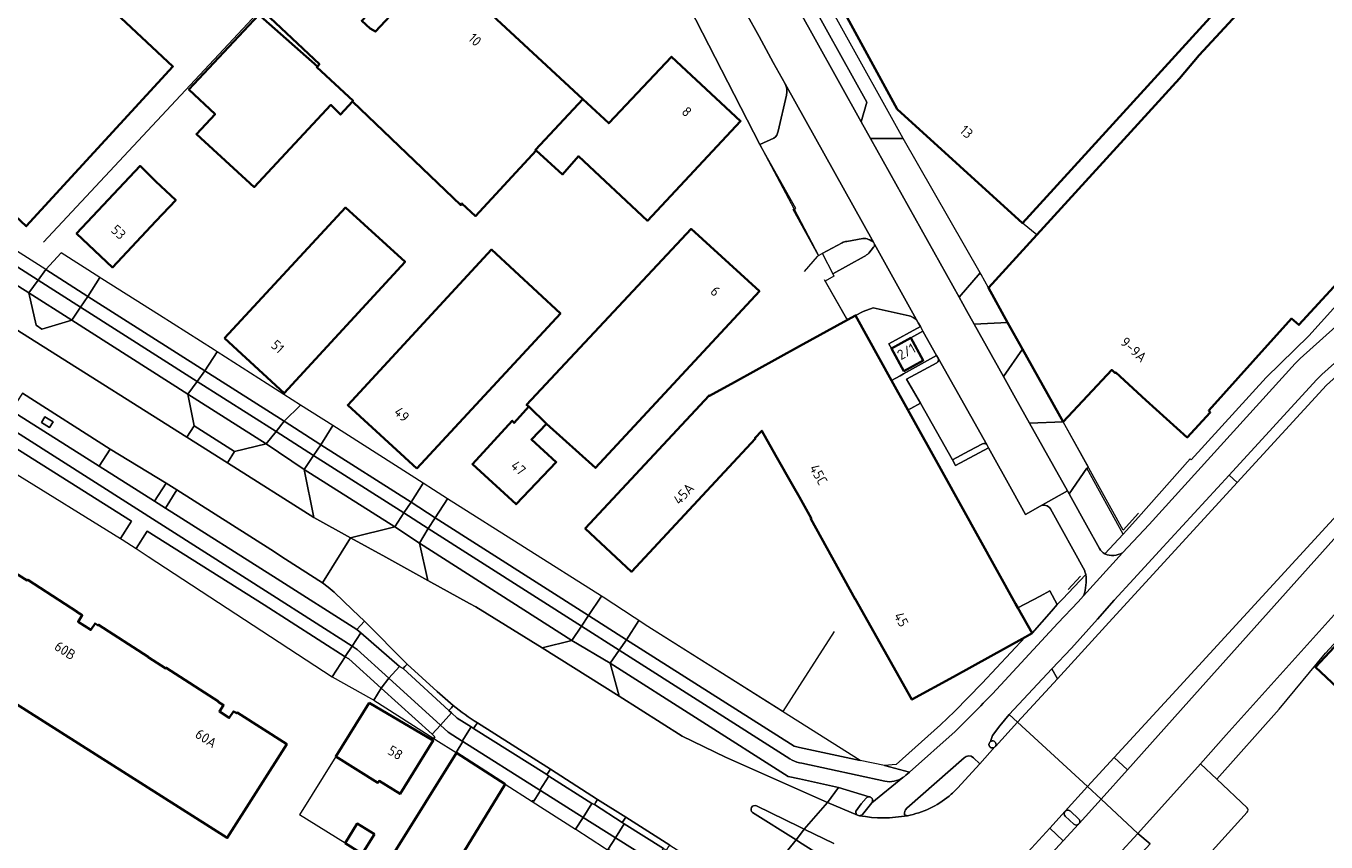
# Model space of a CAD drawing. Extents: x 150256 to 156914, y 461459 to 469481.
# Tile 84 of 256: x 153896 to 154071, y 464075 to 464185. Entities that reach past the tile are written whole.
import ezdxf
from ezdxf.enums import TextEntityAlignment as Align

# ---------------------------------------------------------------- set-up
doc = ezdxf.new("R2010")
doc.units = 0
doc.header["$LTSCALE"] = 0.75
for name, color, linetype, lineweight in [('B-RO-GR-BEPLANTING_CULTUUR_BODEMBEDEKKER-GV', 251, 'CONTINUOUS', 18), ('B-RO-GR-GROENVOORZIENING-GV', 251, 'CONTINUOUS', 18), ('B-RO-IE-TERREINAFSCHEIDING_KUNSTMATIG_HEKWERK-G', 251, 'IE-TERREINAFSCHEIDING-KUNSTMATIG', 18), ('B-RO-IE-TERREINAFSCHEIDING_KUNSTMATIG_MUUR-G', 251, 'IE-TERREINAFSCHEIDING-KUNSTMATIG-DICHT', 18), ('B-RO-OG-BEBOUWING-GV', 6, 'CONTINUOUS', 35), ('B-RO-OG-BEBOUWING-T18', 1, 'CONTINUOUS', 18), ('B-RO-OG-TERREIN_CULTUURSCHEIDING-GV', 251, 'CONTINUOUS', 18), ('B-RO-VH-VERHARDING_ASFALT-GV', 251, 'CONTINUOUS', 18), ('B-RO-VH-VERHARDING_BETONSTRAATSTEEN-GV', 251, 'CONTINUOUS', 18), ('B-RO-VH-VERHARDING_STRAATBAKSTEEN-GV', 251, 'CONTINUOUS', 18), ('B-RO-VH-VERHARDING_TEGEL-GV', 251, 'CONTINUOUS', 18)]:
    doc.layers.add(name, color=color, linetype=linetype, lineweight=lineweight)
doc.styles.add('NLCS-ISO-M200-T18', font='NLCS-ISO.ttf', dxfattribs={"height": 360})
doc.linetypes.add('IE-TERREINAFSCHEIDING-KUNSTMATIG', pattern='A,4,[82,NLCS.SHX,S=0.75,R=90,X=0,Y=0],4,-2', length=10)
doc.linetypes.add('IE-TERREINAFSCHEIDING-KUNSTMATIG-DICHT', pattern='A,8,-1,[82,NLCS.SHX,S=0.75,R=90,X=0,Y=0],-1', length=10)

msp = doc.modelspace()

# ---------------------------------------------------------------- linework, layer by layer
at = {"layer": 'B-RO-GR-BEPLANTING_CULTUUR_BODEMBEDEKKER-GV'}
for points in [[(153985.325, 464191.591), (153983.5, 464190.584), (153994.694, 464168.819), (153996.551, 464169.648)], [(153996.487, 464179.844), (153994.564, 464183.313), (153991.08, 464189.64)], [(153998.075, 464176.978), (153996.487, 464179.844)], [(153997.124, 464170.595), (153998.279, 464175.446)], [(154008.522, 464156.162), (154006.374, 464155.776)], [(154005.76, 464155.581), (154003.071, 464154.128), (154003.098, 464154.076), (154004.474, 464151.399), (154008.706, 464153.728)], [(154009.348, 464154.201), (154009.99, 464154.976)], [(154010.092, 464155.399), (154009.995, 464155.572), (154009.967, 464155.601)], [(154014.78, 464145.764), (154009.936, 464146.836), (154008.557, 464146.353), (154007.556, 464145.817), (154012.404, 464137.08), (154013.538, 464137.702), (154014.003, 464137.957), (154018.463, 464140.437), (154017.067, 464142.874), (154016.624, 464143.705), (154014.985, 464142.812), (154016.671, 464139.77), (154014.058, 464138.317), (154012.373, 464141.359), (154012.018, 464141.985), (154016.272, 464144.331), (154015.981, 464144.824), (154015.935, 464144.906)], [(154032.384, 464120.154), (154030.439, 464119.037), (154028.749, 464122.032), (154025.428, 464127.998), (154020.982, 464125.641), (154020.584, 464126.391), (154016.295, 464134.028), (154014.979, 464133.309), (154014.609, 464133.106), (154019.259, 464124.727), (154029.098, 464106.996), (154029.396, 464106.463)], [(154038.395, 464111.453), (154033.788, 464119.789)], [(154029.396, 464106.463), (154032.386, 464108.058), (154033.685, 464108.75), (154034.697, 464106.911), (154035.385, 464107.636), (154038.555, 464110.98)]]:
    msp.add_lwpolyline(points, dxfattribs=at)
for points in [[(153998.279, 464175.446, 0.1423807), (153998.075, 464176.978)], [(153996.551, 464169.648, 0.2330318), (153997.124, 464170.595)], [(154006.374, 464155.776, 0.0996432), (154005.76, 464155.581)], [(154009.967, 464155.601, 0.2275114), (154008.522, 464156.162)], [(154008.706, 464153.728, 0.051169), (154009.348, 464154.201)], [(154009.99, 464154.976, 0.2647716), (154010.092, 464155.399)], [(154015.935, 464144.906, 0.202254), (154014.78, 464145.764)], [(154033.788, 464119.789, 0.3995997), (154032.384, 464120.154)], [(154038.555, 464110.98, -0.0677659), (154038.395, 464111.453)]]:
    msp.add_lwpolyline(points, format="xyb", dxfattribs=at)
for points in [[(153921.627, 464140.913), (153919.999, 464138.351), (153930.671, 464131.589), (153932.855, 464133.755)], [(153908.647, 464115.804), (153910.107, 464118.118), (153910.112, 464118.125), (153889.544, 464131.1), (153888.587, 464131.704), (153887.086, 464129.014), (153894.141, 464124.773)], [(153952.621, 464121.162), (153950.984, 464118.595), (153971.627, 464105.443), (153973.348, 464108.062)], [(153937.14, 464097.216), (153938.869, 464099.902), (153927.962, 464106.865), (153912.226, 464116.791), (153912.221, 464116.783), (153910.743, 464114.441), (153912.356, 464113.386)], [(153978.383, 464104.763), (153976.739, 464102.176), (153999.279, 464087.857), (154000, 464087.704), (154008.18, 464085.963), (153979.243, 464104.179)]]:
    msp.add_lwpolyline(points, close=True, dxfattribs=at)
at = {"layer": 'B-RO-GR-GROENVOORZIENING-GV'}
msp.add_lwpolyline([(153897.984, 464131.428), (153899.095, 464130.73), (153899.574, 464131.492), (153898.462, 464132.19)], close=True, dxfattribs=at)
at = {"layer": 'B-RO-IE-TERREINAFSCHEIDING_KUNSTMATIG_HEKWERK-G'}
for points in [[(153918.637, 464177.45), (153959.25, 464220.885)], [(153994.694, 464168.819), (153983.5, 464190.584)], [(153898.287, 464155.686), (153918.637, 464177.45)], [(153999.283, 464160.122), (153999.497, 464160.206), (153998.53, 464161.925), (153994.694, 464168.819)], [(154002.584, 464153.865), (153999.157, 464160.073), (153999.283, 464160.122)], [(154031.963, 464156.653), (154030.012, 464158.238)], [(154000.701, 464151.701), (154002.435, 464153.743), (154002.584, 464153.865)], [(154006.345, 464145.413), (154003.354, 464150.593)], [(154045.648, 464119.21), (154043.561, 464116.93), (154035.51, 464131.5)], [(154036.184, 464108.966), (154037.814, 464110.729)], [(154000, 464096.04), (153997.748, 464092.519), (153979.243, 464104.179)], [(154004.693, 464103.304), (154000, 464096.04)]]:
    msp.add_lwpolyline(points, dxfattribs=at)
at = {"layer": 'B-RO-IE-TERREINAFSCHEIDING_KUNSTMATIG_MUUR-G'}
for points in [[(153937.606, 464086.461), (153932.731, 464078.62)], [(153938.874, 464074.824), (153932.731, 464078.62)]]:
    msp.add_lwpolyline(points, dxfattribs=at)
at = {"layer": 'B-RO-OG-BEBOUWING-GV'}
for points in [[(153870.094, 464181.643), (153870.275, 464181.827), (153880.369, 464172.386), (153895.96, 464157.803), (153915.698, 464179.313), (153900.286, 464193.749), (153912.323, 464206.706), (153899.104, 464218.967), (153892.152, 464211.465), (153873.607, 464223.292), (153860.581, 464231.6), (153847.424, 464239.991), (153828.065, 464209.684), (153841.375, 464201.177), (153844.251, 464206.106), (153867.188, 464184.68), (153867.417, 464184.483), (153867.245, 464184.272)], [(153869.413, 464109.47), (153922.992, 464075.526), (153931.005, 464088.148), (153924.325, 464092.382), (153924.277, 464092.29), (153923.844, 464092.544), (153923.269, 464091.662), (153921.938, 464092.523), (153922.508, 464093.405), (153921.791, 464093.842), (153921.803, 464093.861), (153914.798, 464098.423), (153914.742, 464098.333), (153912.342, 464099.85), (153912.364, 464099.885), (153905.674, 464104.21), (153905.626, 464104.118), (153905.206, 464104.392), (153904.626, 464103.504), (153902.927, 464104.603), (153903.497, 464105.485), (153902.78, 464105.922), (153902.792, 464105.941), (153896.151, 464110.253), (153896.08, 464110.173), (153893.655, 464111.694)]]:
    msp.add_lwpolyline(points, dxfattribs=at)
for points in [[(154065.05, 464196.643), (154064.828, 464196.845), (154066.895, 464201.81), (154053.314, 464207.353), (154027.462, 464230.946), (154000, 464200.845), (153998.943, 464199.631), (154000, 464197.685), (154013.17, 464173.56), (154030.012, 464158.238)], [(153964.578, 464167.995), (153964.482, 464168.084), (153970.835, 464174.911), (153951.325, 464193.008), (153942.945, 464183.982), (153942.242, 464184.415), (153941.107, 464185.442), (153947.838, 464192.738), (153940.299, 464199.821), (153927.999, 464186.553), (153935.404, 464179.605), (153935.133, 464179.308), (153935.048, 464179.216), (153939.93, 464174.68), (153939.835, 464174.578), (153954.427, 464160.656), (153954.59, 464160.872), (153956.4, 464159.169)], [(154030.033, 464141.276), (154035.51, 464131.5), (154042.035, 464138.485), (154042.501, 464138.061), (154042.57, 464138.137), (154046.626, 464134.407), (154052.18, 464129.412), (154055.279, 464132.733), (154055.082, 464133.033), (154061.031, 464139.627), (154066.219, 464145.378), (154067.223, 464144.53), (154094.976, 464174.69), (154082.188, 464186.255), (154079.109, 464189.04), (154069.416, 464197.806), (154066.231, 464194.284), (154053.783, 464180.798), (154051.133, 464177.674), (154031.963, 464156.653), (154025.424, 464149.502), (154028.022, 464144.865)], [(153939.835, 464174.578), (153939.93, 464174.68), (153935.048, 464179.216), (153935.133, 464179.308), (153927.864, 464185.688), (153927.251, 464186.226), (153917.843, 464176.186), (153921.37, 464172.881), (153918.861, 464170.203), (153926.644, 464163.066), (153936.943, 464174.119), (153938.24, 464172.821)], [(153970.835, 464174.911), (153964.482, 464168.084), (153964.578, 464167.995), (153968.108, 464164.788), (153970.27, 464167.22), (153979.539, 464158.543), (153992.082, 464171.946), (153982.786, 464180.596), (153974.348, 464171.652)], [(153913.402, 464158.476), (153916.062, 464161.327), (153913.37, 464163.839), (153911.277, 464165.914), (153902.731, 464156.829), (153907.57, 464152.277)], [(153922.648, 464142.751), (153930.665, 464135.365), (153946.942, 464153.02), (153938.926, 464160.307)], [(154126.153, 464159.536), (154106.376, 464138.222), (154080.15, 464109.958), (154069.438, 464098.493), (154080.398, 464088.239), (154084.392, 464084.502), (154085.159, 464083.785), (154070.362, 464068.203), (154075.02, 464059.446), (154079.785, 464049.647), (154124.147, 464094.93), (154115.696, 464103.46), (154156.11, 464147.047), (154137.462, 464154.821)], [(153963.578, 464133.58), (153965.969, 464131.25), (153972.541, 464125.301), (153994.624, 464149.074), (153985.413, 464157.451), (153963.28, 464133.778)], [(153948.529, 464125.213), (153967.833, 464146.051), (153958.572, 464154.677), (153939.218, 464133.74)], [(154012.404, 464137.08), (154007.556, 464145.817), (154006.46, 464145.214), (154000, 464141.66), (153991.264, 464136.852), (153987.899, 464134.988), (153987.833, 464135.05), (153971.188, 464117.131), (153977.391, 464111.329), (153994.087, 464129.24), (153994.021, 464129.302), (153994.951, 464130.299), (153996.799, 464127.028), (153999.163, 464122.845), (154000, 464121.364), (154001.585, 464118.544), (154001.515, 464118.432), (154007.499, 464107.647), (154007.519, 464107.678), (154015.148, 464094.133), (154020.716, 464097.208), (154030.369, 464102.54), (154031.3, 464103.054), (154029.396, 464106.463), (154029.098, 464106.996), (154019.259, 464124.727), (154014.609, 464133.106)], [(154014.985, 464142.812), (154012.373, 464141.359), (154014.058, 464138.317), (154016.671, 464139.77)], [(153965.969, 464131.25), (153963.578, 464133.58), (153961.594, 464131.342), (153961.345, 464131.64), (153955.985, 464125.821), (153961.86, 464120.417), (153967.27, 464126.087), (153963.934, 464129.111)], [(153942.118, 464093.719), (153937.606, 464086.461), (153943.279, 464082.944), (153943.428, 464083.193), (153946.264, 464081.459), (153950.727, 464088.617)], [(153960.403, 464082.774), (153953.844, 464086.977), (153911.896, 464019.794), (153907.342, 464018.672), (153905.344, 464015.503), (153909.92, 464016.63), (153901.629, 464003.351), (153907.075, 464000), (153921.549, 463991.095), (153927.069, 464000), (153959.146, 464051.747), (153967.068, 464064.931), (153954.35, 464072.833)], [(153942.802, 464076.031), (153940.499, 464077.454), (153938.881, 464074.835), (153941.158, 464073.398)]]:
    msp.add_lwpolyline(points, close=True, dxfattribs=at)
at = {"layer": 'B-RO-OG-TERREIN_CULTUURSCHEIDING-GV'}
for points in [[(154105.011, 464171.258), (154093.078, 464158.214), (154070.315, 464137.864), (154069.601, 464137.165), (154057.817, 464124.342), (154058.929, 464123.342), (154070.922, 464136.415), (154093.978, 464157.083), (154106.09, 464170.25)], [(154052.403, 464093.907), (154092.962, 464139.231), (154112.143, 464164.509), (154110.946, 464165.6), (154098.84, 464152.385), (154080.396, 464127.737), (154050.717, 464095.422), (154042.364, 464086.327), (154044.15, 464084.685)], [(154115.279, 464148.64), (154112.821, 464150.954), (154086.487, 464121.796), (154079.631, 464114.059), (154057.436, 464089.375), (154053.959, 464085.508), (154056.158, 464083.438), (154064.545, 464092.828), (154070.807, 464100.396)], [(153902.066, 464145.187), (153896.316, 464148.839), (153897.283, 464144.486), (153898.068, 464143.971)], [(153918.544, 464130.95), (153923.986, 464127.495), (153928.259, 464128.541), (153917.703, 464135.21)], [(153913.215, 464120.807), (153914.779, 464123.251), (153907.257, 464127.843), (153905.748, 464125.545)], [(153939.586, 464115.913), (153945.538, 464117.376), (153933.35, 464125.1), (153934.648, 464118.643)], [(154033.973, 464098.269), (154034.712, 464096.945), (154041.184, 464104), (154058.929, 464123.342), (154057.817, 464124.342), (154048.388, 464114.082), (154045.017, 464110.389), (154042.373, 464107.493), (154040.108, 464104.972), (154036.603, 464101.071)], [(153916.227, 464122.333), (153914.681, 464119.877), (153929.741, 464110.358), (153940.443, 464103.566), (153941.475, 464104.706), (153939.869, 464106.23), (153937.381, 464108.592), (153936.604, 464109.266), (153935.802, 464109.86), (153930.856, 464113.007), (153928.872, 464114.319)], [(153965.385, 464101.115), (153969.363, 464102.104), (153948.858, 464115.199), (153950.002, 464110.165), (153955.617, 464107.08), (153956.468, 464106.601)], [(154005.271, 464082.331), (154000, 464083.461), (153998.474, 464083.788), (153974.539, 464099.044), (153975.763, 464094.584), (153984.239, 464089.235), (153990.038, 464086.372), (154003.767, 464080.279)], [(154034.712, 464096.945), (154033.973, 464098.269), (154028.227, 464092.147), (154029.339, 464091.088)]]:
    msp.add_lwpolyline(points, close=True, dxfattribs=at)
for points in [[(154056.158, 464083.438), (154053.959, 464085.508), (154045.526, 464076.13), (154047.191, 464074.721), (154045.094, 464072.448), (154046.499, 464071.071), (154046.982, 464068.926), (154051.272, 464069.091), (154060.251, 464078.985)], [(154060.235, 464079.599), (154056.158, 464083.438)]]:
    msp.add_lwpolyline(points, dxfattribs=at)
msp.add_lwpolyline([(154060.251, 464078.985, 0.4006342), (154060.235, 464079.599)], format="xyb", dxfattribs=at)
at = {"layer": 'B-RO-VH-VERHARDING_ASFALT-GV'}
for points in [[(153991.08, 464189.64), (153994.564, 464183.313), (153996.487, 464179.844), (153998.075, 464176.978), (154009.995, 464155.572), (154010.092, 464155.399), (154015.935, 464144.906), (154015.981, 464144.824), (154016.272, 464144.331), (154016.624, 464143.705), (154017.067, 464142.874), (154018.463, 464140.437), (154018.685, 464140.073), (154025.243, 464128.363), (154025.428, 464127.998), (154028.749, 464122.032), (154030.439, 464119.037), (154032.384, 464120.154), (154036.061, 464122.203), (154030.98, 464131.319), (154029.097, 464134.697), (154027.477, 464137.583), (154023.524, 464144.627), (154022.481, 464146.485), (154021.491, 464148.255), (154009.552, 464169.609), (154008.307, 464171.836), (154002.105, 464182.976), (153969.054, 464242.344)], [(153895.435, 464135.362), (153907.257, 464127.843), (153914.779, 464123.251), (153916.227, 464122.333), (153928.872, 464114.319), (153930.856, 464113.007), (153935.802, 464109.86), (153939.586, 464115.913), (153934.648, 464118.643), (153923.03, 464125.981), (153917.58, 464129.424), (153878.84, 464153.841)], [(154040.373, 464114.475), (154038.649, 464117.604), (154036.564, 464121.3), (154036.281, 464121.808), (154036.061, 464122.203), (154032.384, 464120.154)], [(154033.788, 464119.789), (154038.395, 464111.453)], [(153944.351, 464113.283), (153939.586, 464115.913), (153935.802, 464109.86), (153936.604, 464109.266), (153937.381, 464108.592), (153939.869, 464106.23), (153941.475, 464104.706), (153947.214, 464098.898), (153951.261, 464095.24), (153953.425, 464093.357)], [(154038.247, 464108.098), (154043.466, 464113.888)], [(153994.213, 464079.834), (154000, 464077.012), (154000.65, 464076.687), (154003.767, 464080.279), (153990.038, 464086.372), (153984.239, 464089.235), (153975.763, 464094.584), (153965.385, 464101.115), (153956.468, 464106.601), (153955.617, 464107.08), (153950.002, 464110.165), (153944.351, 464113.283)], [(154027.278, 464069.862), (154033.677, 464076.854), (154035.753, 464079.111), (154035.766, 464079.125), (154038.779, 464082.424), (154029.339, 464091.088), (154026.366, 464087.83), (154026.311, 464087.769), (154024.268, 464085.512), (154021.264, 464082.213)], [(153956.678, 464091.002), (153966.488, 464084.765), (153972.826, 464080.711), (153976.623, 464078.309), (153982.554, 464074.54), (153993.073, 464067.89), (153993.407, 464067.655), (153999.541, 464075.256), (153993.707, 464078.959)], [(154040.868, 464069.718), (154042.293, 464072.359), (154042.899, 464073.236), (154045.526, 464076.13), (154040.602, 464080.721), (154037.648, 464077.489), (154037.565, 464077.398), (154035.496, 464075.134), (154032.992, 464072.393)], [(154008.066, 464078.518), (154007.826, 464078.586), (154003.767, 464080.279), (154000.65, 464076.687), (154004.63, 464074.786)], [(154009.774, 464068.877), (154006.704, 464070.772), (154003.396, 464072.842), (154003.285, 464072.911), (154000, 464074.969), (153999.541, 464075.256), (153993.407, 464067.655), (153997.052, 464065.09), (153997.142, 464065.019)]]:
    msp.add_lwpolyline(points, dxfattribs=at)
for points in [[(154106.09, 464170.25), (154093.978, 464157.083), (154070.922, 464136.415), (154058.929, 464123.342), (154041.184, 464104), (154034.712, 464096.945), (154029.339, 464091.088), (154038.779, 464082.424), (154042.364, 464086.327), (154050.717, 464095.422), (154080.396, 464127.737), (154098.84, 464152.385), (154110.946, 464165.6), (154117.749, 464173.091), (154112.253, 464176.927), (154110.355, 464174.871)], [(154044.15, 464084.685), (154040.602, 464080.721), (154045.526, 464076.13), (154053.959, 464085.508), (154057.436, 464089.375), (154079.631, 464114.059), (154086.487, 464121.796), (154112.821, 464150.954), (154121.657, 464160.736), (154121.69, 464160.772), (154122.033, 464161.153), (154127.065, 464166.587), (154122.165, 464170.008), (154122.162, 464170.01), (154120.768, 464170.983), (154119.024, 464172.2), (154115.574, 464168.541), (154112.906, 464165.514), (154112.143, 464164.509), (154092.962, 464139.231), (154052.403, 464093.907)]]:
    msp.add_lwpolyline(points, close=True, dxfattribs=at)
for points in [[(154032.384, 464120.154, -0.3995997), (154033.788, 464119.789)], [(154041.1, 464113.721, -0.1100611), (154040.373, 464114.475)], [(154043.466, 464113.888, -0.2354388), (154041.1, 464113.721)], [(154038.555, 464110.98, -0.1110267), (154038.247, 464108.098)], [(154038.395, 464111.453, 0.0677659), (154038.555, 464110.98)], [(153953.425, 464093.357, 0.0389034), (153956.678, 464091.002)], [(154020.143, 464081.168, -0.1280109), (154014.534, 464078.52)], [(154021.264, 464082.213, -0.031388), (154020.143, 464081.168)], [(153993.707, 464078.959, -0.9375421), (153994.213, 464079.834)], [(154014.534, 464078.52, -0.0909091), (154008.066, 464078.518)]]:
    msp.add_lwpolyline(points, format="xyb", dxfattribs=at)
at = {"layer": 'B-RO-VH-VERHARDING_BETONSTRAATSTEEN-GV'}
for points in [[(154002.105, 464182.976), (154008.307, 464171.836), (154009.059, 464174.506), (154003.823, 464183.933), (153996.601, 464196.936), (153971.674, 464241.704), (153969.054, 464242.344)], [(153897.578, 464150.561), (153898.604, 464151.977), (153882.549, 464162.167), (153884.531, 464158.868)], [(153896.316, 464148.839), (153897.578, 464150.561), (153884.531, 464158.868), (153883.35, 464156.999)], [(153917.58, 464129.424), (153918.544, 464130.95), (153917.703, 464135.21), (153902.066, 464145.187), (153898.068, 464143.971), (153897.283, 464144.486), (153896.316, 464148.839), (153883.35, 464156.999), (153881.845, 464154.619), (153881.777, 464154.511), (153878.84, 464153.841)], [(153905.872, 464150.91), (153900.634, 464154.208), (153898.604, 464151.977), (153904.232, 464148.37)], [(153921.627, 464140.913), (153921.234, 464141.164), (153913.895, 464145.858), (153906.131, 464150.747), (153905.872, 464150.91), (153904.232, 464148.37), (153919.999, 464138.351)], [(153904.232, 464148.37), (153903.261, 464146.943), (153918.969, 464136.942), (153919.999, 464138.351)], [(153917.703, 464135.21), (153918.969, 464136.942), (153903.261, 464146.943), (153902.066, 464145.187)], [(154014.985, 464142.812), (154016.624, 464143.705), (154016.272, 464144.331), (154012.018, 464141.985), (154012.373, 464141.359)], [(154030.98, 464131.319), (154035.51, 464131.5), (154030.033, 464141.276), (154027.477, 464137.583), (154029.097, 464134.697)], [(153935.588, 464128.415), (153937.195, 464130.987), (153932.855, 464133.755), (153930.671, 464131.589)], [(153930.671, 464131.589), (153929.567, 464130.194), (153934.6, 464126.989), (153935.588, 464128.415)], [(153928.259, 464128.541), (153933.35, 464125.1), (153934.6, 464126.989), (153929.567, 464130.194)], [(153923.986, 464127.495), (153923.03, 464125.981), (153934.648, 464118.643), (153933.35, 464125.1), (153928.259, 464128.541)], [(153949.348, 464123.238), (153947.729, 464120.68), (153950.984, 464118.595), (153952.621, 464121.162), (153950.745, 464122.348)], [(153946.77, 464119.241), (153945.538, 464117.376), (153948.858, 464115.199), (153950.043, 464117.157)], [(153950.043, 464117.157), (153950.984, 464118.595), (153947.729, 464120.68), (153946.77, 464119.241)], [(153939.586, 464115.913), (153944.351, 464113.283), (153950.002, 464110.165), (153948.858, 464115.199), (153945.538, 464117.376)], [(154031.3, 464103.054), (154033.904, 464106.01), (154034.697, 464106.911), (154033.685, 464108.75), (154032.386, 464108.058), (154029.396, 464106.463)], [(153971.627, 464105.443), (153976.739, 464102.176), (153978.383, 464104.763), (153977.767, 464105.182), (153977.744, 464105.197), (153973.601, 464107.902), (153973.348, 464108.062)], [(153971.627, 464105.443), (153970.695, 464104.008), (153975.751, 464100.789), (153976.739, 464102.176)], [(153946.187, 464098.594), (153946.654, 464098.31), (153946.914, 464098.585), (153947.214, 464098.898), (153941.475, 464104.706), (153940.443, 464103.566), (153940.967, 464103.096)], [(153969.363, 464102.104), (153974.539, 464099.044), (153975.751, 464100.789), (153970.695, 464104.008)], [(153944.758, 464097.006), (153946.187, 464098.594), (153940.967, 464103.096), (153939.806, 464101.321), (153940.489, 464100.885)], [(153938.869, 464099.902), (153937.14, 464097.216), (153942.414, 464094.245), (153942.698, 464094.085), (153942.713, 464094.076), (153943.709, 464095.669), (153939.345, 464099.598)], [(153939.806, 464101.321), (153938.884, 464099.925), (153938.869, 464099.902), (153939.345, 464099.598), (153943.709, 464095.669), (153944.758, 464097.006), (153940.489, 464100.885)], [(153947.214, 464098.898), (153946.914, 464098.585), (153946.654, 464098.31), (153952.83, 464092.661), (153953.157, 464093.017), (153953.425, 464093.357), (153951.261, 464095.24)], [(153953.17, 464092.351), (153951.688, 464090.709), (153952.718, 464089.773), (153954.635, 464088.56), (153955.807, 464090.468), (153953.952, 464091.638)], [(153951.081, 464088.735), (153953.808, 464087), (153954.725, 464088.503), (153954.635, 464088.56), (153952.718, 464089.773), (153951.688, 464090.709), (153950.58, 464089.483), (153950.955, 464089.145), (153950.79, 464088.921), (153950.876, 464088.866)], [(153966.488, 464084.765), (153956.678, 464091.002), (153956.43, 464090.635), (153956.159, 464090.246), (153965.999, 464084.04), (153966.251, 464084.38)], [(154040.602, 464080.721), (154044.15, 464084.685), (154042.364, 464086.327), (154038.779, 464082.424)], [(153966.277, 464083.858), (153972.079, 464080.162), (153972.404, 464080.005), (153972.596, 464080.338), (153972.826, 464080.711), (153966.488, 464084.765), (153966.251, 464084.38), (153965.999, 464084.04)], [(153972.079, 464080.162), (153966.277, 464083.858), (153965.082, 464081.949), (153965.164, 464081.897), (153970.876, 464078.297)], [(153964.048, 464080.438), (153969.855, 464076.715), (153970.876, 464078.297), (153965.164, 464081.897), (153964.276, 464080.481), (153964.119, 464080.558)], [(153972.826, 464080.711), (153972.596, 464080.338), (153972.404, 464080.005), (153976.155, 464077.6), (153976.353, 464077.92), (153976.623, 464078.309)], [(153980.523, 464072.232), (153981.689, 464074.108), (153976.4, 464077.416), (153975.228, 464075.561)], [(153982.109, 464073.863), (153982.311, 464074.18), (153982.554, 464074.54), (153976.623, 464078.309), (153976.353, 464077.92), (153976.155, 464077.6), (153976.4, 464077.416), (153981.689, 464074.108)], [(153975.228, 464075.561), (153974.244, 464074.004), (153979.598, 464070.793), (153980.523, 464072.232)]]:
    msp.add_lwpolyline(points, close=True, dxfattribs=at)
for points in [[(154009.967, 464155.601), (154009.995, 464155.572), (153998.075, 464176.978)], [(153998.279, 464175.446), (153997.124, 464170.595)], [(153996.551, 464169.648), (153994.694, 464168.819), (153999.283, 464160.122), (154002.584, 464153.865), (154003.071, 464154.128), (154005.76, 464155.581)], [(154006.374, 464155.776), (154008.522, 464156.162)], [(154025.243, 464128.363), (154018.685, 464140.073)], [(154018.5, 464139.424), (154014.407, 464137.22), (154016.295, 464134.028), (154020.584, 464126.391), (154022.852, 464127.6), (154024.621, 464128.542)], [(153953.425, 464093.357), (153953.157, 464093.017), (153952.83, 464092.661), (153953.17, 464092.351), (153953.952, 464091.638), (153955.807, 464090.468), (153956.159, 464090.246), (153956.43, 464090.635), (153956.678, 464091.002)], [(154026.311, 464087.769), (154026.366, 464087.83)], [(154022.164, 464086.3), (154014.451, 464079.51)], [(154021.264, 464082.213), (154024.268, 464085.512), (154023.415, 464086.324)], [(154008.968, 464080.885), (154008.315, 464080.116), (154007.617, 464079.194), (154007.604, 464079.153), (154007.594, 464079.11), (154007.588, 464079.068), (154007.586, 464079.024), (154007.587, 464078.981), (154007.592, 464078.938), (154007.601, 464078.895), (154007.614, 464078.854), (154007.63, 464078.814), (154007.649, 464078.775), (154007.672, 464078.738), (154007.698, 464078.703), (154007.727, 464078.671), (154007.758, 464078.641), (154007.792, 464078.614), (154007.826, 464078.586), (154008.066, 464078.518)], [(154009.512, 464081.037), (154009.396, 464081.062)], [(153993.707, 464078.959), (153999.541, 464075.256), (154000, 464075.849), (154000.65, 464076.687)], [(154000.65, 464076.687), (154000, 464077.012), (153994.213, 464079.834)], [(154008.468, 464078.696), (154009.735, 464080.241)], [(154035.766, 464079.125), (154035.753, 464079.111)], [(154037.572, 464078.094), (154036.471, 464079.118)], [(154014.151, 464078.623), (154014.534, 464078.52)], [(154035.775, 464078.443), (154036.948, 464077.37)], [(154037.565, 464077.398), (154037.648, 464077.489)], [(154032.992, 464072.393), (154035.496, 464075.134), (154033.677, 464076.854), (154027.278, 464069.862)]]:
    msp.add_lwpolyline(points, dxfattribs=at)
for points in [[(153998.075, 464176.978, -0.1423807), (153998.279, 464175.446)], [(153997.124, 464170.595, -0.2330318), (153996.551, 464169.648)], [(154005.76, 464155.581, -0.0996432), (154006.374, 464155.776)], [(154008.522, 464156.162, -0.2275114), (154009.967, 464155.601)], [(154018.685, 464140.073, -0.334013), (154018.5, 464139.424)], [(154024.621, 464128.542, -0.4102312), (154025.243, 464128.363)], [(153956.678, 464091.002, -0.0389034), (153953.425, 464093.357)], [(154025.714, 464088.506, 0.2504886), (154025.502, 464088.107)], [(154025.502, 464088.107, 0.6773996), (154026.311, 464087.769)], [(154026.461, 464088.107, 0.600611), (154025.714, 464088.506)], [(154026.366, 464087.83, 0.1771113), (154026.461, 464088.107)], [(154023.415, 464086.324, 0.4140546), (154022.164, 464086.3)], [(154009.396, 464081.062, 0.2458036), (154008.968, 464080.885)], [(154009.735, 464080.241, 0.5289129), (154009.512, 464081.037)], [(154014.534, 464078.52, 0.1280109), (154020.143, 464081.168)], [(154020.143, 464081.168, 0.031388), (154021.264, 464082.213)], [(153994.213, 464079.834, 0.9375421), (153993.707, 464078.959)], [(154014.451, 464079.51, 0.2887557), (154014.151, 464078.623)], [(154035.753, 464079.111, 0.3981666), (154035.775, 464078.443)], [(154036.471, 464079.118, 0.4297871), (154035.766, 464079.125)], [(154008.066, 464078.518, 0.2281782), (154008.468, 464078.696)], [(154036.948, 464077.37, 0.3922217), (154037.565, 464077.398)], [(154037.648, 464077.489, 0.3704246), (154037.572, 464078.094)]]:
    msp.add_lwpolyline(points, format="xyb", dxfattribs=at)
at = {"layer": 'B-RO-VH-VERHARDING_STRAATBAKSTEEN-GV'}
for points in [[(153966.228, 464247.341), (153966.685, 464246.522), (153969.054, 464242.344), (153971.674, 464241.704), (153996.601, 464196.936), (154003.823, 464183.933), (154009.059, 464174.506), (154008.307, 464171.836), (154009.552, 464169.609), (154013.974, 464169.596), (154005.475, 464184.854), (153998.106, 464198.083), (153972.413, 464244.227), (153968.54, 464251.017)], [(154021.491, 464148.255), (154024.33, 464151.527), (154013.974, 464169.596), (154009.552, 464169.609)], [(154030.033, 464141.276), (154028.022, 464144.865), (154023.524, 464144.627), (154027.477, 464137.583)], [(154030.98, 464131.319), (154036.061, 464122.203), (154036.281, 464121.808), (154038.662, 464125.249), (154038.893, 464125.378), (154035.51, 464131.5)], [(153923.986, 464127.495), (153918.544, 464130.95), (153917.58, 464129.424), (153923.03, 464125.981)], [(153935.588, 464128.415), (153947.729, 464120.68), (153949.348, 464123.238), (153937.195, 464130.987)], [(153974.539, 464099.044), (153969.363, 464102.104), (153965.385, 464101.115), (153975.763, 464094.584)]]:
    msp.add_lwpolyline(points, close=True, dxfattribs=at)
for points in [[(154009.348, 464154.201, -0.051169), (154008.706, 464153.728)], [(154010.092, 464155.399, -0.2647716), (154009.99, 464154.976)], [(154014.78, 464145.764, -0.202254), (154015.935, 464144.906)]]:
    msp.add_lwpolyline(points, format="xyb", dxfattribs=at)
for points in [[(154009.99, 464154.976), (154009.348, 464154.201)], [(154015.935, 464144.906), (154010.092, 464155.399)], [(154008.706, 464153.728), (154004.474, 464151.399), (154004.647, 464151.075), (154003.457, 464150.415), (154006.345, 464145.413), (154006.46, 464145.214), (154007.556, 464145.817)], [(154007.556, 464145.817), (154008.557, 464146.353), (154009.936, 464146.836), (154014.78, 464145.764)]]:
    msp.add_lwpolyline(points, dxfattribs=at)
at = {"layer": 'B-RO-VH-VERHARDING_TEGEL-GV'}
for points in [[(154043.466, 464113.888), (154047.06, 464117.688), (154066.728, 464139.352), (154067.392, 464140.027), (154090.491, 464160.717), (154101.412, 464172.647), (154108.025, 464179.871), (154106.434, 464180.991), (154104.008, 464178.322), (154103.455, 464177.713), (154103.074, 464177.294), (154099.779, 464174.031), (154099.549, 464174.219), (154098.4, 464175.158)], [(154098.4, 464175.158), (154096.579, 464173.158), (154076.961, 464151.608), (154073.945, 464149.042), (154068.553, 464143.086), (154062.823, 464137.48), (154052.708, 464126.403), (154052.576, 464126.514), (154045.623, 464118.654), (154043.558, 464116.39), (154041.1, 464113.721)], [(154090.491, 464160.717), (154067.392, 464140.027), (154066.728, 464139.352), (154047.06, 464117.688), (154043.466, 464113.888), (154038.247, 464108.098), (154037.508, 464107.308)], [(154025.714, 464088.506), (154026.002, 464089.307), (154026.962, 464090.618), (154028.227, 464092.147), (154033.973, 464098.269), (154036.603, 464101.071), (154040.108, 464104.972), (154042.373, 464107.493), (154045.017, 464110.389), (154048.388, 464114.082), (154057.817, 464124.342), (154069.601, 464137.165), (154070.315, 464137.864), (154093.078, 464158.214)], [(154018.685, 464140.073), (154018.463, 464140.437), (154014.003, 464137.957), (154013.538, 464137.702), (154012.404, 464137.08), (154014.609, 464133.106)], [(154014.609, 464133.106), (154014.979, 464133.309), (154016.295, 464134.028), (154014.407, 464137.22), (154018.5, 464139.424)], [(154024.621, 464128.542), (154022.852, 464127.6), (154020.584, 464126.391), (154020.982, 464125.641), (154025.428, 464127.998), (154025.243, 464128.363)], [(154041.1, 464113.721), (154043.558, 464116.39), (154038.662, 464125.249), (154036.281, 464121.808), (154036.564, 464121.3), (154038.649, 464117.604), (154040.373, 464114.475)], [(154038.555, 464110.98), (154035.385, 464107.636), (154034.697, 464106.911), (154033.904, 464106.01), (154031.3, 464103.054), (154030.369, 464102.54), (154024.586, 464096.325), (154020.864, 464092.528), (154018.984, 464090.733), (154013.002, 464085.41), (154011.456, 464085.265), (154014.811, 464084.396), (154020.942, 464089.844)], [(154025.981, 464094.933), (154034.786, 464104.398), (154037.508, 464107.308), (154038.247, 464108.098)], [(154037.508, 464107.308), (154034.786, 464104.398), (154025.981, 464094.933)], [(154008.18, 464085.963), (154000, 464087.704), (153999.279, 464087.857), (153976.739, 464102.176), (153975.751, 464100.789), (153998.725, 464086.162)], [(153998.725, 464086.162), (153975.751, 464100.789), (153974.539, 464099.044)], [(153974.539, 464099.044), (153998.474, 464083.788), (154000, 464083.461), (154005.271, 464082.331), (154009.396, 464081.062), (154009.512, 464081.037)], [(154026.366, 464087.83), (154029.339, 464091.088), (154028.227, 464092.147), (154026.962, 464090.618), (154026.002, 464089.307), (154025.714, 464088.506)], [(154020.942, 464089.844), (154014.811, 464084.396), (154014.327, 464083.965)], [(154023.415, 464086.324), (154024.268, 464085.512), (154026.311, 464087.769)], [(154014.327, 464083.965), (154014.811, 464084.396), (154011.456, 464085.265), (154008.18, 464085.963)], [(154014.451, 464079.51), (154022.164, 464086.3)], [(154000, 464085.639), (154000.312, 464085.563), (154011.491, 464083.158)], [(154011.491, 464083.158), (154000.312, 464085.563), (154000, 464085.639)], [(154009.396, 464081.062), (154005.271, 464082.331), (154003.767, 464080.279), (154007.826, 464078.586), (154007.792, 464078.614), (154007.758, 464078.641), (154007.727, 464078.671), (154007.698, 464078.703), (154007.672, 464078.738), (154007.649, 464078.775), (154007.63, 464078.814), (154007.614, 464078.854), (154007.601, 464078.895), (154007.592, 464078.938), (154007.587, 464078.981), (154007.586, 464079.024), (154007.588, 464079.068), (154007.594, 464079.11), (154007.604, 464079.153), (154007.617, 464079.194), (154008.315, 464080.116), (154008.968, 464080.885)], [(154013.963, 464083.669), (154013.932, 464083.647), (154009.735, 464080.241), (154008.468, 464078.696)], [(154009.735, 464080.241), (154013.932, 464083.647)], [(154013.932, 464083.647), (154013.963, 464083.669)], [(154040.602, 464080.721), (154038.779, 464082.424), (154035.766, 464079.125)], [(154037.648, 464077.489), (154040.602, 464080.721)], [(154035.753, 464079.111), (154033.677, 464076.854), (154035.496, 464075.134), (154037.565, 464077.398)], [(154036.471, 464079.118), (154037.572, 464078.094)], [(154014.534, 464078.52), (154014.151, 464078.623)], [(154036.948, 464077.37), (154035.775, 464078.443)], [(154000.65, 464076.687), (154000, 464075.849), (153999.541, 464075.256), (154000, 464074.969), (154003.285, 464072.911)], [(154004.63, 464074.786), (154000.65, 464076.687)], [(154047.196, 464063.374), (154047.08, 464066.37), (154050.312, 464066.495), (154049.542, 464067.185), (154051.272, 464069.091), (154046.982, 464068.926), (154046.499, 464071.071), (154045.094, 464072.448), (154047.191, 464074.721), (154045.526, 464076.13), (154042.899, 464073.236), (154042.293, 464072.359), (154044.196, 464070.519)]]:
    msp.add_lwpolyline(points, dxfattribs=at)
for points in [[(153896.316, 464148.839), (153902.066, 464145.187), (153903.261, 464146.943), (153897.578, 464150.561)], [(153903.261, 464146.943), (153904.232, 464148.37), (153898.604, 464151.977), (153897.578, 464150.561)], [(154024.33, 464151.527), (154021.491, 464148.255), (154022.481, 464146.485), (154023.524, 464144.627), (154028.022, 464144.865), (154025.424, 464149.502), (154024.455, 464151.31)], [(153919.999, 464138.351), (153918.969, 464136.942), (153929.567, 464130.194), (153930.671, 464131.589)], [(153918.969, 464136.942), (153917.703, 464135.21), (153928.259, 464128.541), (153929.567, 464130.194)], [(153895.435, 464135.362), (153893.936, 464133.039), (153905.748, 464125.545), (153907.257, 464127.843)], [(153890.496, 464132.698), (153929.126, 464108.138), (153939.806, 464101.321), (153940.967, 464103.096), (153940.443, 464103.566), (153929.741, 464110.358), (153914.681, 464119.877), (153913.215, 464120.807), (153905.748, 464125.545), (153893.936, 464133.039), (153891.571, 464134.54)], [(153939.806, 464101.321), (153929.126, 464108.138), (153890.496, 464132.698), (153889.544, 464131.1), (153910.112, 464118.125), (153910.107, 464118.118), (153908.647, 464115.804), (153908.872, 464115.665), (153910.743, 464114.441), (153912.221, 464116.783), (153912.226, 464116.791), (153927.962, 464106.865), (153938.869, 464099.902), (153938.884, 464099.925)], [(153897.984, 464131.428), (153898.462, 464132.19), (153899.574, 464131.492), (153899.095, 464130.73)], [(153947.729, 464120.68), (153935.588, 464128.415), (153934.6, 464126.989), (153946.77, 464119.241)], [(153933.35, 464125.1), (153945.538, 464117.376), (153946.77, 464119.241), (153934.6, 464126.989)], [(153914.681, 464119.877), (153916.227, 464122.333), (153914.779, 464123.251), (153913.215, 464120.807)], [(153950.984, 464118.595), (153950.043, 464117.157), (153970.695, 464104.008), (153971.627, 464105.443)], [(153948.858, 464115.199), (153969.363, 464102.104), (153970.695, 464104.008), (153950.043, 464117.157)], [(153952.83, 464092.661), (153946.654, 464098.31), (153946.187, 464098.594), (153944.758, 464097.006), (153951.688, 464090.709), (153953.17, 464092.351)], [(153951.688, 464090.709), (153944.758, 464097.006), (153943.709, 464095.669), (153950.58, 464089.483)], [(153942.713, 464094.076), (153950.79, 464088.921), (153950.955, 464089.145), (153950.58, 464089.483), (153943.709, 464095.669)], [(153954.725, 464088.503), (153965.082, 464081.949), (153966.277, 464083.858), (153965.999, 464084.04), (153956.159, 464090.246), (153955.807, 464090.468), (153954.635, 464088.56)], [(153953.844, 464086.977), (153960.403, 464082.774), (153964.048, 464080.438), (153964.119, 464080.558), (153964.276, 464080.481), (153965.164, 464081.897), (153965.082, 464081.949), (153954.725, 464088.503), (153953.808, 464087)], [(153970.876, 464078.297), (153975.228, 464075.561), (153976.4, 464077.416), (153976.155, 464077.6), (153972.404, 464080.005), (153972.079, 464080.162)], [(153975.228, 464075.561), (153970.876, 464078.297), (153969.855, 464076.715), (153969.894, 464076.69), (153973.768, 464074.203), (153974.191, 464073.922), (153974.244, 464074.004)]]:
    msp.add_lwpolyline(points, close=True, dxfattribs=at)
for points in [[(154018.5, 464139.424, 0.334013), (154018.685, 464140.073)], [(154025.243, 464128.363, 0.4102312), (154024.621, 464128.542)], [(154040.373, 464114.475, 0.1100611), (154041.1, 464113.721)], [(154041.1, 464113.721, 0.2354388), (154043.466, 464113.888)], [(154038.247, 464108.098, 0.1110267), (154038.555, 464110.98)], [(154025.981, 464094.933, -0.0110592), (154020.942, 464089.844)], [(154020.942, 464089.844, 0.0110592), (154025.981, 464094.933)], [(154025.502, 464088.107, -0.2504886), (154025.714, 464088.506)], [(154026.311, 464087.769, -0.6773996), (154025.502, 464088.107)], [(154025.714, 464088.506, -0.600611), (154026.461, 464088.107)], [(154026.461, 464088.107, -0.1771113), (154026.366, 464087.83)], [(153998.725, 464086.162, 0.0621245), (154000, 464085.639)], [(154000, 464085.639, -0.0621245), (153998.725, 464086.162)], [(154022.164, 464086.3, -0.4140546), (154023.415, 464086.324)], [(154011.491, 464083.158, 0.2035607), (154013.932, 464083.647)], [(154013.932, 464083.647, -0.2035607), (154011.491, 464083.158)], [(154013.963, 464083.669, 0.0392891), (154014.327, 464083.965)], [(154014.327, 464083.965, -0.0392891), (154013.963, 464083.669)], [(154008.968, 464080.885, -0.2458036), (154009.396, 464081.062)], [(154009.512, 464081.037, -0.5289129), (154009.735, 464080.241)], [(154014.151, 464078.623, -0.2887557), (154014.451, 464079.51)], [(154035.775, 464078.443, -0.3981666), (154035.753, 464079.111)], [(154035.766, 464079.125, -0.4297871), (154036.471, 464079.118)], [(154008.468, 464078.696, -0.2281782), (154008.066, 464078.518)], [(154008.066, 464078.518, 0.0909091), (154014.534, 464078.52)], [(154037.565, 464077.398, -0.3922217), (154036.948, 464077.37)], [(154037.572, 464078.094, -0.3704246), (154037.648, 464077.489)]]:
    msp.add_lwpolyline(points, format="xyb", dxfattribs=at)

# ---------------------------------------------------------------- texts
at = {"layer": 'B-RO-OG-BEBOUWING-T18', "style": 'NLCS-ISO-M200-T18'}
for s, rotation, p in [('10', 317.1, (153956.337, 464182.904)), ('8', 317.1, (153984.842, 464173.219)), ('13', 317.7, (154022.482, 464170.496)), ('53', 316.7, (153908.371, 464157.015)), ('6', 317.7, (153988.689, 464149.064)), ('51', 317.3, (153929.79, 464141.61)), ('2/1', 29.1, (154014.39, 464140.95)), ('9-9A', 317.7, (154044.983, 464141.211)), ('49', 317.5, (153946.494, 464132.501)), ('47', 317.8, (153962.185, 464125.298)), ('45C', 299.5, (154002.577, 464124.395)), ('45A', 47.1, (153984.408, 464121.818)), ('45', 299, (154013.712, 464104.912)), ('60B', 327.7, (153901.193, 464100.731)), ('60A', 327.1, (153920.158, 464088.911)), ('58', 329.3, (153945.626, 464086.99))]:
    msp.add_text(s, height=1.35, rotation=rotation, dxfattribs=at).set_placement(p, align=Align.MIDDLE)

doc.saveas('drawing.dxf')
